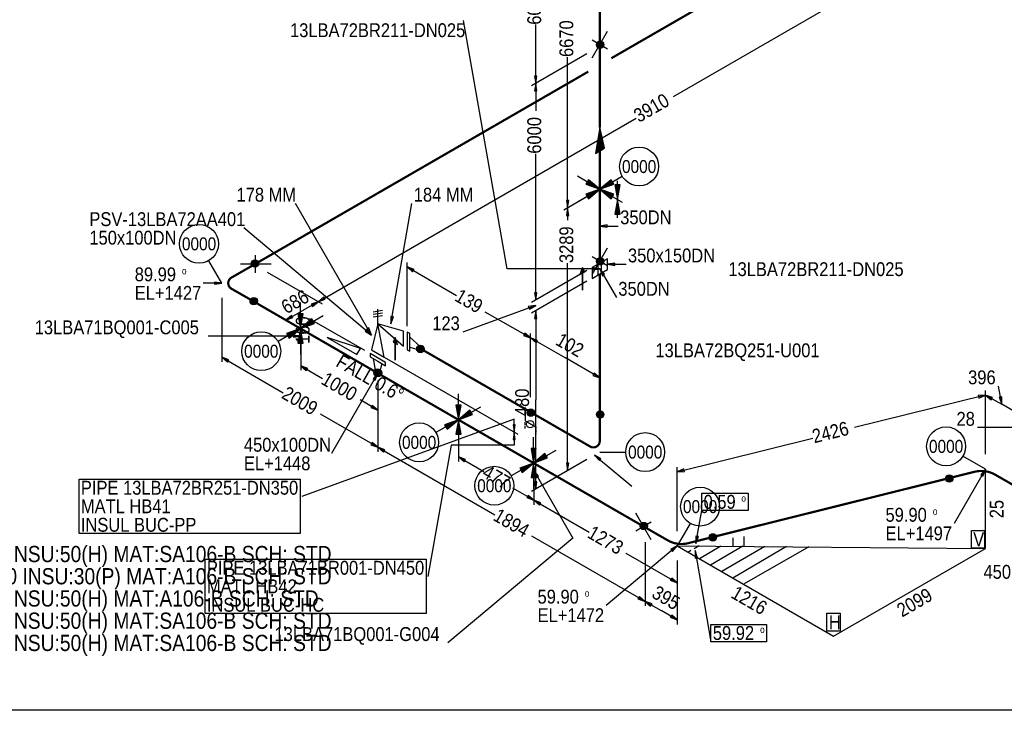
# Model space of a CAD drawing. Extents: x 0 to 841, y 0 to 594.
# Tile 2 of 5: x 178 to 444, y 10 to 196. Entities that reach past the tile are written whole.
import ezdxf
from ezdxf.enums import TextEntityAlignment as Align

# ---------------------------------------------------------------- set-up
doc = ezdxf.new("R2010")
doc.units = 0
doc.linetypes.add('GT100', pattern=[1, 0.666667, -0.333333])
for name, color, linetype in [('AD1', 7, 'Continuous'), ('AD2', 7, 'Continuous'), ('NODE', 7, 'Continuous'), ('SUPP', 7, 'Continuous')]:
    doc.layers.add(name, color=color, linetype=linetype)
doc.styles.add('ARIAL', font='arial.ttf')

msp = doc.modelspace()

# ---------------------------------------------------------------- linework, layer by layer
at = {"color": 2}
for centre, radius in [((334.81, 189.67), 0.85), ((334.81, 189.67), 0.7), ((334.81, 189.67), 0.55), ((334.81, 189.67), 0.4), ((334.81, 189.67), 0.25), ((241.64, 130.59), 0.85), ((241.64, 130.59), 0.7), ((241.64, 130.59), 0.55), ((241.64, 130.59), 0.4), ((241.64, 130.59), 0.25), ((334.81, 131.17), 0.85), ((334.81, 131.17), 0.7), ((334.81, 131.17), 0.55), ((334.81, 131.17), 0.4), ((334.81, 131.17), 0.25), ((241.31, 120.46), 0.85), ((241.31, 120.46), 0.7), ((241.31, 120.46), 0.55), ((241.31, 120.46), 0.4), ((241.31, 120.46), 0.25), ((286.29, 107.54), 0.85), ((286.29, 107.54), 0.7), ((286.29, 107.54), 0.55), ((286.29, 107.54), 0.4), ((286.29, 107.54), 0.25), ((274.71, 101.16), 0.85), ((274.71, 101.16), 0.7), ((274.89, 101.06), 0.85), ((274.71, 101.16), 0.55), ((274.89, 101.06), 0.7), ((274.71, 101.16), 0.4), ((274.89, 101.06), 0.55), ((274.71, 101.16), 0.25), ((274.89, 101.06), 0.4), ((274.89, 101.06), 0.25), ((316.09, 90.34), 0.85), ((316.09, 90.34), 0.85), ((316.09, 90.34), 0.7), ((316.09, 90.34), 0.7), ((316.09, 90.34), 0.55), ((316.09, 90.34), 0.55), ((316.09, 90.34), 0.4), ((316.09, 90.34), 0.4), ((316.09, 90.34), 0.25), ((316.09, 90.34), 0.25), ((334.79, 89.86), 0.85), ((334.79, 89.86), 0.7), ((334.79, 89.86), 0.55), ((334.79, 89.86), 0.4), ((334.79, 89.86), 0.25), ((429, 72.57), 0.85), ((429, 72.57), 0.7), ((429, 72.57), 0.55), ((429, 72.57), 0.4), ((429, 72.57), 0.25), ((346.56, 59.74), 0.85), ((346.56, 59.74), 0.7), ((346.56, 59.74), 0.55), ((346.56, 59.74), 0.4), ((346.56, 59.74), 0.25), ((365.2, 56.67), 0.85), ((365.2, 56.67), 0.7), ((365.2, 56.67), 0.55), ((365.2, 56.67), 0.4), ((365.2, 56.67), 0.25)]:
    msp.add_circle(centre, radius, dxfattribs=at)
at = {"color": 4}
for centre in [(334.7, 150.65), (253.95, 113.05), (296.55, 88.45), (316.85, 76.75)]:
    msp.add_circle(centre, 0.25, dxfattribs=at)
at = {"layer": 'AD1', "color": 1, "flags": 128}
msp.add_lwpolyline([(318.2, 73.2), (316.9, 74.7), (317.6, 72.8)], dxfattribs=at)
at = {"layer": 'AD2', "color": 1}
msp.add_line((317.6, 72.8), (318.2, 73.2), dxfattribs=at)
at = {"layer": 'ARROW', "color": 7}
for p, q in [((317.7, 181.2), (317.1, 181.2)), ((317.1, 177.2), (317.7, 177.2)), ((326.3, 147.6), (325.7, 147.6)), ((325.7, 143.6), (326.3, 143.6)), ((336.7, 140.4), (336.7, 141)), ((338.8, 130.1), (338.8, 130.7)), ((284.2, 128.4), (284.6, 129)), ((332.7, 129.5), (332.7, 128.9)), ((335.4, 127.3), (336, 127.7)), ((230.7, 125.6), (230.7, 125)), ((317.7, 122.7), (317.1, 122.7)), ((256.8, 119.6), (257.2, 119)), ((260.6, 121), (260.2, 121.6)), ((315.4, 119), (315.7, 118.3)), ((251.9, 116), (251.5, 116.6)), ((279, 116.2), (278.3, 116.3)), ((317.1, 115.8), (317.7, 115.8)), ((271.8, 112.8), (271.4, 112.3)), ((272.4, 113.2), (271.8, 112.8)), ((314.5, 111.8), (314.1, 111.2)), ((252, 111.3), (252, 110.7)), ((317.5, 109.2), (317.9, 109.8)), ((234.2, 104), (234.6, 104.6)), ((255.5, 101.7), (255.9, 102.3)), ((333.2, 101), (332.8, 100.4)), ((273.5, 99.5), (274.1, 99.1)), ((436.8, 95), (437, 94.3)), ((440.3, 93.8), (440.7, 94.4)), ((443.2, 94.6), (442.5, 94.5)), ((273.3, 92.3), (272.9, 91.7)), ((311.9, 87.1), (311.3, 87.1)), ((311.3, 83.1), (311.9, 83.1)), ((273.3, 82.3), (272.9, 81.7)), ((276.3, 79.7), (276.7, 80.3)), ((298.1, 77.1), (298.5, 77.7)), ((334.6, 77.4), (335, 77.9)), ((326.3, 76.7), (325.7, 76.7)), ((357.6, 74.5), (357.4, 75.2)), ((437.5, 73.6), (438.1, 73.2)), ((317.7, 71.7), (317.1, 71.7)), ((315.4, 68), (315, 67.4)), ((318.4, 65.4), (318.8, 66)), ((361.3, 56.9), (360.6, 57)), ((353.9, 53.4), (354.3, 52.9)), ((360.4, 51.1), (361.1, 51.2)), ((354.1, 45.7), (353.7, 45.1)), ((345.4, 40.7), (345, 40.1)), ((348.4, 38.1), (348.8, 38.7)), ((354.1, 35.7), (353.7, 35.1))]:
    msp.add_line(p, q, dxfattribs=at)
at = {"layer": 'ELBO', "color": 4, "const_width": 0.6, "flags": 128}
for points in [[(235.3, 123.8, -0.57736), (235.3, 126.8)], [(332.1, 81.2, 0.577127), (334.7, 82.7)], [(441.4, 73.6, 0.191875), (435.9, 74.4)], [(358.5, 55.1, -0.196871), (353, 55.9)]]:
    msp.add_lwpolyline(points, format="xyb", dxfattribs=at)
at = {"layer": 'FLAN', "color": 2, "flags": 128}
for points in [[(282.7, 109.7), (282.7, 107.3), (283.4, 106.9), (283.4, 111.7), (282.7, 112.1), (282.7, 109.7)], [(274.8, 104.2), (276.9, 103), (276.9, 103.9), (272.7, 106.3), (272.7, 105.4), (274.8, 104.2)]]:
    msp.add_lwpolyline(points, dxfattribs=at)
at = {"layer": 'GT_1', "flags": 128}
for points in [[(334.7, 129.2), (309.7, 129.2), (297.9, 196.2)], [(317.1, 181.2), (317.4, 179.2), (317.7, 181.2)], [(317.7, 177.2), (317.4, 179.2), (317.1, 177.2)], [(325.7, 147.6), (326, 145.6), (326.3, 147.6)], [(326.3, 143.6), (326, 145.6), (325.7, 143.6)], [(336.7, 141), (334.7, 140.7), (336.7, 140.4)], [(338.8, 130.7), (336.8, 130.4), (338.8, 130.1)], [(284.6, 129), (282.7, 129.7), (284.2, 128.4)], [(332.7, 128.9), (334.7, 129.2), (332.7, 129.5)], [(336, 127.7), (334.7, 129.2), (335.4, 127.3)], [(230.7, 125), (232.7, 125.3), (230.7, 125.6)], [(317.1, 122.7), (317.4, 120.7), (317.7, 122.7)], [(315.7, 118.3), (317.4, 119.3), (315.4, 119)], [(278.3, 116.3), (278.3, 114.3), (279, 116.2)], [(271.4, 112.3), (273.1, 111.3), (271.8, 112.8)], [(271.8, 112.8), (273.1, 111.3), (272.4, 113.2)], [(252, 110.7), (254, 111), (252, 111.3)], [(234.6, 104.6), (232.7, 105.3), (234.2, 104)], [(255.9, 102.3), (254, 103), (255.5, 101.7)], [(274.1, 99.1), (274.8, 101), (273.5, 99.5)], [(272.9, 91.7), (274.8, 91), (273.3, 92.3)], [(311.3, 87.1), (311.6, 85.1), (311.9, 87.1)], [(272.9, 81.7), (274.8, 81), (273.3, 82.3)], [(276.7, 80.3), (274.8, 81), (276.3, 79.7)], [(298.5, 77.7), (296.6, 78.4), (298.1, 77.1)], [(335, 77.9), (333.3, 78.9), (334.6, 77.4)], [(316.9, 74.7), (327.4, 56.5), (293.7, 28.2)], [(325.7, 76.7), (326, 74.7), (326.3, 76.7)], [(357.4, 75.2), (355.6, 74.4), (357.6, 74.5)], [(438.1, 73.2), (438.8, 75.1), (437.5, 73.6)], [(315, 67.4), (316.9, 66.7), (315.4, 68)], [(318.8, 66), (316.9, 66.7), (318.4, 65.4)], [(360.6, 57), (360.6, 55), (361.3, 56.9)], [(354.3, 52.9), (355.6, 54.4), (353.9, 53.4)], [(361.1, 51.2), (360.4, 53.1), (360.4, 51.1)], [(353.7, 45.1), (355.6, 44.4), (354.1, 45.7)]]:
    msp.add_lwpolyline(points, dxfattribs=at)
at = {"layer": 'GT_1', "color": 2, "flags": 128}
for points in [[(257.2, 119), (258.7, 120.3), (256.8, 119.6)], [(260.2, 121.6), (258.7, 120.3), (260.6, 121)], [(317.7, 115.8), (317.4, 117.8), (317.1, 115.8)], [(251.5, 116.6), (250, 115.3), (251.9, 116)], [(314.1, 111.2), (316, 110.5), (314.5, 111.8)], [(317.9, 109.8), (316, 110.5), (317.5, 109.2)], [(332.8, 100.4), (334.7, 99.7), (333.2, 101)], [(437, 94.3), (438.8, 95.1), (436.8, 95)], [(440.7, 94.4), (438.8, 95.1), (440.3, 93.8)], [(442.5, 94.5), (443.2, 92.6), (443.2, 94.6)], [(311.9, 83.1), (311.6, 85.1), (311.3, 83.1)], [(311.6, 81.6), (294.6, 81.6), (288.3, 46.1)], [(317.1, 71.7), (317.4, 69.7), (317.7, 71.7)], [(345, 40.1), (346.9, 39.4), (345.4, 40.7)], [(348.8, 38.7), (346.9, 39.4), (348.4, 38.1)], [(353.7, 35.1), (355.6, 34.4), (354.1, 35.7)]]:
    msp.add_lwpolyline(points, dxfattribs=at)
at = {"layer": 'NODE', "color": 7}
for p, q in [((334.7, 150.65), (340.76, 154.15)), ((232.69, 125.3), (229.19, 131.36)), ((253.95, 113.05), (247.89, 109.55)), ((296.55, 88.45), (290.49, 84.95)), ((334.7, 79.7), (341.7, 79.7)), ((438.76, 75.11), (432.7, 78.61)), ((316.85, 76.75), (310.79, 73.25)), ((355.64, 54.39), (359.14, 60.45))]:
    msp.add_line(p, q, dxfattribs=at)
at = {"layer": 'NODE', "color": 6}
for centre in [(345.31, 156.78), (226.56, 135.91), (243.34, 106.93), (285.94, 82.32), (428.15, 81.24), (346.95, 79.7), (306.24, 70.62), (361.77, 64.99)]:
    msp.add_circle(centre, 5.25, dxfattribs=at)
at = {"layer": 'OLET', "color": 4, "flags": 128}
msp.add_lwpolyline([(316, 90.5), (314.6, 91.3), (314.6, 88.1), (317.4, 86.5), (317.4, 89.7), (316, 90.5)], dxfattribs=at)
at = {"layer": 'PL10', "color": 7, "flags": 128}
msp.add_lwpolyline([(334.7, 127.8), (335.2, 128.1), (335.2, 131), (334.2, 130.4), (334.2, 127.5), (336.8, 129), (336.8, 131.9), (332.6, 129.5), (332.6, 126.6), (334.7, 127.8)], dxfattribs=at)
at = {"layer": 'PL2', "color": 7, "flags": 128}
for points in [[(439.2, 224.5), (354.5, 175.6)], [(317.4, 179.2), (317.4, 195.1)], [(332.6, 186.1), (336.8, 193.3)], [(336.8, 188.5), (332.6, 190.9)], [(331.2, 187.2), (316.3, 178.6)], [(331.2, 187.2), (316.3, 178.6)], [(326, 145.6), (326, 186.3)], [(317.4, 179.2), (317.4, 171.8)], [(258.7, 120.3), (344.5, 169.8)], [(317.4, 120.7), (317.4, 160.2)], [(273.1, 111.3), (252.6, 146.8)], [(278.3, 114.3), (284, 146.8)], [(326, 145.6), (326, 142.3)], [(273.1, 111.3), (238.6, 140.2)], [(334.7, 140.7), (339.7, 140.7)], [(241.8, 128.1), (241.8, 132.9)], [(332.6, 127.6), (336.8, 134.8)], [(237.7, 130.5), (246, 130.5)], [(282.7, 113.7), (282.7, 130.9)], [(326, 74.7), (326, 130.7)], [(336.8, 130), (332.6, 132.4)], [(336.8, 130.4), (341.8, 130.4)], [(244.9, 128.3), (259.8, 119.7)], [(244.9, 128.3), (259.8, 119.7)], [(282.7, 129.7), (296, 122)], [(331.2, 128.7), (316.3, 120.1)], [(331.2, 128.7), (316.3, 120.1)], [(334.7, 129.2), (339.2, 121.4)], [(232.7, 125.3), (227.7, 125.3)], [(331.2, 125.8), (316.3, 117.2)], [(331.2, 125.8), (316.3, 117.2)], [(236.2, 123.3), (251.1, 114.7)], [(232.7, 121.3), (232.7, 104.1)], [(273.5, 117.6), (276.1, 118)], [(273.5, 116.9), (276.1, 117.3)], [(274.8, 114.3), (274.8, 118.3)], [(317.4, 119.3), (297.7, 112.1)], [(316, 110.5), (303.8, 117.5)], [(317.4, 117.8), (317.4, 93.8)], [(271.3, 107.1), (256.4, 115.7)], [(273.5, 116.2), (276.1, 116.6)], [(271.3, 103), (256.4, 111.6)], [(316, 94.5), (316, 111.7)], [(316, 94.5), (316, 111.7)], [(254, 111), (229, 111)], [(254, 109), (254, 101.8)], [(232.7, 105.3), (249.3, 95.7)], [(276.5, 105.3), (312.6, 84.5)], [(276.5, 105.3), (312.6, 84.5)], [(254, 103), (259.9, 99.6)], [(274.8, 101), (262.3, 79.3)], [(274.8, 99), (274.8, 89.8)], [(274.8, 99), (274.8, 79.8)], [(334.7, 83.7), (334.7, 100.9)], [(274.8, 97), (274.8, 79.8)], [(438.8, 79.1), (438.8, 96.3)], [(438.8, 79.1), (438.8, 96.3)], [(274.8, 91), (270, 93.8)], [(317.4, 69.7), (317.4, 93.8)], [(438.8, 95.1), (403.4, 86.3)], [(311.6, 88.6), (254.3, 67.7)], [(274.8, 81), (259.3, 89.9)], [(449.6, 86.3), (436.6, 86.3)], [(296.6, 84.4), (296.6, 77.2)], [(355.6, 74.4), (392.2, 83.5)], [(274.8, 81), (306.4, 62.8)], [(296.6, 78.4), (303.4, 74.5)], [(331.2, 77.7), (316.3, 69.1)], [(331.2, 77.7), (325, 74.1)], [(333.3, 78.9), (343.3, 70.5)], [(355.6, 58.4), (355.6, 75.6)], [(438.8, 75.1), (430.3, 60.4)], [(438.8, 53.7), (438.8, 75.1)], [(316.9, 66.7), (311.2, 70)], [(316.9, 66.7), (331.8, 58.1)], [(360.6, 55), (362.2, 63.9)], [(348.6, 56), (344.4, 63.2)], [(348.6, 60.8), (344.4, 58.4)], [(346.9, 39.4), (316.4, 57)], [(370.6, 56.6), (370.6, 54.3)], [(373.6, 56.9), (373.6, 54.2)], [(355.6, 54.4), (336.4, 38.3)], [(346.9, 55.4), (346.9, 38.2)], [(346.9, 55.4), (346.9, 38.2)], [(355.6, 54.4), (397.8, 30)], [(355.6, 54.4), (438.8, 53.7)], [(361.5, 54.4), (360.2, 53.6)], [(361.6, 54.4), (361.6, 54.3)], [(367.4, 54.3), (361.6, 50.9)], [(373.3, 54.3), (364.6, 49.2)], [(379.2, 54.2), (367.6, 47.5)], [(385.1, 54.2), (370.6, 45.7)], [(391.1, 54.1), (373.7, 44.1)], [(397.8, 30), (438.8, 53.7)], [(355.6, 44.4), (341.8, 52.3)], [(359.3, 53.1), (358.6, 52.7)], [(360.4, 53.1), (364.7, 28.5)], [(355.6, 50.4), (355.6, 33.2)], [(355.6, 50.4), (355.6, 43.2)]]:
    msp.add_lwpolyline(points, dxfattribs=at)
at = {"layer": 'PL2', "color": 3, "flags": 128}
for points in [[(331.2, 148.6), (325, 145)], [(331.2, 148.6), (325, 145)], [(258.7, 120.3), (254.4, 117.8)], [(250, 115.3), (254.4, 117.8)], [(316, 110.5), (325.4, 105.1)], [(334.7, 99.7), (325.4, 105.1)], [(443.2, 92.6), (442.3, 97.5)], [(438.8, 95.1), (443.2, 92.6)], [(447.5, 90.1), (443.2, 92.6)], [(311.6, 85.1), (311.6, 88.6)], [(311.6, 85.1), (311.6, 81.6)], [(316.9, 72.7), (316.9, 65.5)], [(316.9, 72.7), (316.9, 65.5)], [(346.9, 39.4), (351.3, 36.9)], [(355.6, 34.4), (351.3, 36.9)]]:
    msp.add_lwpolyline(points, dxfattribs=at)
at = {"layer": 'PL27', "flags": 128}
msp.add_lwpolyline([(334.7, 161), (336, 161.8), (334.7, 167.4), (333.5, 160.3), (335.9, 161.7), (334.7, 166.8), (333.6, 160.4), (335.7, 161.6), (334.7, 166.1), (333.8, 160.5), (335.5, 161.5), (334.7, 165.5), (334, 160.6), (335.4, 161.4), (334.7, 164.9), (334.1, 160.7), (335.2, 161.3), (334.7, 164.3), (334.3, 160.8), (335, 161.2), (334.7, 163.7), (334.5, 160.9), (334.9, 161.1), (334.7, 163.1), (334.6, 161), (334.7, 161), (334.7, 167.4)], dxfattribs=at)
at = {"layer": 'PL4', "color": 7, "flags": 128}
for points in [[(274.8, 114.3), (281.7, 108.3), (281.7, 112.3), (274.8, 114.3)], [(283.4, 108), (286.2, 107.2), (286.2, 108.2), (283.4, 110.7)], [(275.9, 103.6), (275.2, 100.8), (274.3, 101.3), (273.6, 105)]]:
    msp.add_lwpolyline(points, dxfattribs=at)
at = {"layer": 'PL4', "color": 7, "linetype": 'GT100', "flags": 128}
msp.add_lwpolyline([(314.6, 86.1), (314.6, 88.1), (317.4, 86.5), (317.4, 84.5)], dxfattribs=at)
at = {"layer": 'PL5', "color": 7, "flags": 128}
for points in [[(274.8, 106.3), (276.5, 105.3), (274.8, 114.3), (273.1, 107.3), (274.8, 106.3)], [(362.2, 68.6), (374.7, 68.6), (374.7, 63.9), (362.2, 63.9), (362.2, 68.6)], [(435, 58.5), (438.5, 58.5), (438.5, 53.8), (435, 53.8), (435, 58.5)], [(396, 36.2), (399.6, 36.2), (399.6, 31.4), (396, 31.4), (396, 36.2)], [(364.7, 33.2), (379.7, 33.2), (379.7, 28.5), (364.7, 28.5), (364.7, 33.2)]]:
    msp.add_lwpolyline(points, dxfattribs=at)
at = {"layer": 'spoolno', "color": 7, "flags": 128}
for points in [[(10, 584), (831, 584), (831, 10), (10, 10), (10, 584)], [(194.2, 72.4), (253.8, 72.4), (253.8, 57.7), (194.2, 57.7), (194.2, 72.4)], [(228.2, 50.8), (287.8, 50.8), (287.8, 36.1), (228.2, 36.1), (228.2, 50.8)]]:
    msp.add_lwpolyline(points, dxfattribs=at)
at = {"layer": 'SUPP', "color": 4}
for p, q in [((334.48, 150.78), (328.64, 154.15)), ((334.92, 150.78), (340.76, 154.15)), ((331.64, 153.23), (330.94, 152.01)), ((330.94, 152.01), (334.7, 150.65)), ((331.8, 152.97), (331.24, 152)), ((331.24, 152), (334.25, 150.91)), ((331.95, 152.72), (331.53, 151.99)), ((331.53, 151.99), (333.79, 151.18)), ((334.7, 150.65), (331.64, 153.23)), ((334.25, 150.91), (331.8, 152.97)), ((332.11, 152.47), (331.83, 151.98)), ((331.83, 151.98), (333.34, 151.44)), ((333.79, 151.18), (331.95, 152.72)), ((333.34, 151.44), (332.11, 152.47)), ((332.27, 152.22), (332.13, 151.97)), ((332.13, 151.97), (332.88, 151.7)), ((332.88, 151.7), (332.27, 152.22)), ((337.76, 153.23), (334.7, 150.65)), ((334.7, 150.65), (338.46, 152.01)), ((337.6, 152.97), (335.15, 150.91)), ((335.15, 150.91), (338.16, 152)), ((337.45, 152.72), (335.61, 151.18)), ((335.61, 151.18), (337.87, 151.99)), ((337.29, 152.47), (336.06, 151.44)), ((336.06, 151.44), (337.57, 151.98)), ((337.13, 152.22), (336.52, 151.7)), ((336.52, 151.7), (337.27, 151.97)), ((337.27, 151.97), (337.13, 152.22)), ((337.57, 151.98), (337.29, 152.47)), ((337.87, 151.99), (337.45, 152.72)), ((338.16, 152), (337.6, 152.97)), ((338.46, 152.01), (337.76, 153.23)), ((340.16, 151.84), (338.76, 151.84)), ((338.76, 151.84), (339.46, 147.9)), ((340.02, 151.58), (338.9, 151.58)), ((338.9, 151.58), (339.46, 148.43)), ((339.46, 142.9), (339.46, 152.9)), ((339.46, 147.9), (340.16, 151.84)), ((339.46, 148.43), (340.02, 151.58)), ((334.48, 150.53), (328.64, 147.15)), ((334.7, 150.65), (330.94, 149.29)), ((330.94, 149.29), (331.64, 148.07)), ((334.25, 150.39), (331.24, 149.3)), ((331.24, 149.3), (331.8, 148.33)), ((333.79, 150.12), (331.53, 149.31)), ((331.53, 149.31), (331.95, 148.58)), ((331.64, 148.07), (334.7, 150.65)), ((331.8, 148.33), (334.25, 150.39)), ((333.34, 149.86), (331.83, 149.32)), ((331.83, 149.32), (332.11, 148.83)), ((331.95, 148.58), (333.79, 150.12)), ((332.11, 148.83), (333.34, 149.86)), ((332.88, 149.6), (332.13, 149.33)), ((332.13, 149.33), (332.27, 149.08)), ((332.27, 149.08), (332.88, 149.6)), ((334.7, 150.65), (337.76, 148.07)), ((338.46, 149.29), (334.7, 150.65)), ((334.92, 150.53), (340.76, 147.15)), ((335.15, 150.39), (337.6, 148.33)), ((338.16, 149.3), (335.15, 150.39)), ((335.61, 150.12), (337.45, 148.58)), ((337.87, 149.31), (335.61, 150.12)), ((336.06, 149.86), (337.29, 148.83)), ((337.57, 149.32), (336.06, 149.86)), ((336.52, 149.6), (337.13, 149.08)), ((337.27, 149.33), (336.52, 149.6)), ((337.13, 149.08), (337.27, 149.33)), ((337.29, 148.83), (337.57, 149.32)), ((337.45, 148.58), (337.87, 149.31)), ((337.6, 148.33), (338.16, 149.3)), ((337.76, 148.07), (338.46, 149.29)), ((339.88, 151.31), (339.04, 151.31)), ((339.04, 151.31), (339.46, 148.95)), ((339.74, 151.05), (339.18, 151.05)), ((339.18, 151.05), (339.46, 149.48)), ((339.6, 150.79), (339.32, 150.79)), ((339.32, 150.79), (339.46, 150)), ((339.46, 148.95), (339.88, 151.31)), ((339.46, 149.48), (339.74, 151.05)), ((339.46, 150), (339.6, 150.79)), ((339.46, 147.9), (338.76, 143.96)), ((339.46, 147.37), (338.9, 144.22)), ((339.46, 146.85), (339.04, 144.49)), ((339.46, 146.32), (339.18, 144.75)), ((340.16, 143.96), (339.46, 147.9)), ((340.02, 144.22), (339.46, 147.37)), ((339.88, 144.49), (339.46, 146.85)), ((339.74, 144.75), (339.46, 146.32)), ((338.76, 143.96), (340.16, 143.96)), ((338.9, 144.22), (340.02, 144.22)), ((339.04, 144.49), (339.88, 144.49)), ((339.18, 144.75), (339.74, 144.75)), ((339.46, 145.8), (339.32, 145.01)), ((339.32, 145.01), (339.6, 145.01)), ((339.6, 145.01), (339.46, 145.8)), ((253.95, 113.3), (253.95, 120.05)), ((254.65, 116.99), (253.25, 116.99)), ((253.25, 116.99), (253.95, 113.05)), ((253.95, 113.05), (254.65, 116.99)), ((254.51, 116.73), (253.39, 116.73)), ((253.39, 116.73), (253.95, 113.58)), ((254.37, 116.46), (253.53, 116.46)), ((253.53, 116.46), (253.95, 114.1)), ((254.23, 116.2), (253.67, 116.2)), ((253.67, 116.2), (253.95, 114.63)), ((254.09, 115.94), (253.81, 115.94)), ((253.81, 115.94), (253.95, 115.15)), ((253.95, 113.58), (254.51, 116.73)), ((253.95, 114.1), (254.37, 116.46)), ((253.95, 114.63), (254.23, 116.2)), ((253.95, 115.15), (254.09, 115.94)), ((257.01, 115.63), (253.95, 113.05)), ((253.95, 113.05), (257.71, 114.41)), ((254.17, 113.18), (260.01, 116.55)), ((256.85, 115.37), (254.4, 113.31)), ((254.4, 113.31), (257.41, 114.4)), ((256.7, 115.12), (254.86, 113.58)), ((254.86, 113.58), (257.12, 114.39)), ((256.54, 114.87), (255.31, 113.84)), ((255.31, 113.84), (256.82, 114.38)), ((256.38, 114.62), (255.77, 114.1)), ((255.77, 114.1), (256.52, 114.37)), ((256.52, 114.37), (256.38, 114.62)), ((256.82, 114.38), (256.54, 114.87)), ((257.12, 114.39), (256.7, 115.12)), ((257.41, 114.4), (256.85, 115.37)), ((257.71, 114.41), (257.01, 115.63)), ((253.73, 112.93), (247.89, 109.55)), ((253.95, 113.05), (250.19, 111.69)), ((250.19, 111.69), (250.89, 110.47)), ((253.5, 112.79), (250.49, 111.7)), ((250.49, 111.7), (251.05, 110.73)), ((253.04, 112.52), (250.78, 111.71)), ((250.78, 111.71), (251.2, 110.98)), ((250.89, 110.47), (253.95, 113.05)), ((251.05, 110.73), (253.5, 112.79)), ((252.59, 112.26), (251.08, 111.72)), ((251.08, 111.72), (251.36, 111.23)), ((251.2, 110.98), (253.04, 112.52)), ((251.36, 111.23), (252.59, 112.26)), ((252.13, 112), (251.38, 111.73)), ((251.38, 111.73), (251.52, 111.48)), ((251.52, 111.48), (252.13, 112)), ((253.95, 113.05), (253.25, 109.11)), ((253.95, 112.52), (253.39, 109.37)), ((253.95, 112), (253.53, 109.64)), ((254.65, 109.11), (253.95, 113.05)), ((253.95, 112.8), (253.95, 106.05)), ((254.51, 109.37), (253.95, 112.52)), ((254.37, 109.64), (253.95, 112)), ((253.25, 109.11), (254.65, 109.11)), ((253.39, 109.37), (254.51, 109.37)), ((253.53, 109.64), (254.37, 109.64)), ((253.95, 111.47), (253.67, 109.9)), ((253.67, 109.9), (254.23, 109.9)), ((253.95, 110.95), (253.81, 110.16)), ((253.81, 110.16), (254.09, 110.16)), ((254.23, 109.9), (253.95, 111.47)), ((254.09, 110.16), (253.95, 110.95)), ((296.55, 88.7), (296.55, 95.45)), ((297.25, 92.39), (295.85, 92.39)), ((295.85, 92.39), (296.55, 88.45)), ((297.11, 92.13), (295.99, 92.13)), ((295.99, 92.13), (296.55, 88.98)), ((296.97, 91.86), (296.13, 91.86)), ((296.13, 91.86), (296.55, 89.5)), ((296.83, 91.6), (296.27, 91.6)), ((296.27, 91.6), (296.55, 90.03)), ((296.69, 91.34), (296.41, 91.34)), ((296.41, 91.34), (296.55, 90.55)), ((296.55, 88.45), (297.25, 92.39)), ((296.55, 88.98), (297.11, 92.13)), ((296.55, 89.5), (296.97, 91.86)), ((296.55, 90.03), (296.83, 91.6)), ((296.55, 90.55), (296.69, 91.34)), ((299.61, 91.03), (296.55, 88.45)), ((296.77, 88.57), (302.61, 91.95)), ((299.45, 90.77), (297, 88.71)), ((299.3, 90.52), (297.46, 88.98)), ((299.72, 89.79), (299.3, 90.52)), ((300.01, 89.8), (299.45, 90.77)), ((300.31, 89.81), (299.61, 91.03)), ((296.33, 88.32), (290.49, 84.95)), ((296.55, 88.45), (292.79, 87.09)), ((296.1, 88.19), (293.09, 87.1)), ((295.64, 87.92), (293.38, 87.11)), ((293.49, 85.87), (296.55, 88.45)), ((293.65, 86.13), (296.1, 88.19)), ((293.8, 86.38), (295.64, 87.92)), ((296.55, 88.45), (295.85, 84.51)), ((296.55, 87.92), (295.99, 84.77)), ((296.55, 88.45), (300.31, 89.81)), ((297.25, 84.51), (296.55, 88.45)), ((296.55, 88.2), (296.55, 81.45)), ((297.11, 84.77), (296.55, 87.92)), ((297, 88.71), (300.01, 89.8)), ((297.46, 88.98), (299.72, 89.79)), ((299.14, 90.27), (297.91, 89.24)), ((297.91, 89.24), (299.42, 89.78)), ((298.98, 90.02), (298.37, 89.5)), ((298.37, 89.5), (299.12, 89.77)), ((299.12, 89.77), (298.98, 90.02)), ((299.42, 89.78), (299.14, 90.27)), ((292.79, 87.09), (293.49, 85.87)), ((293.09, 87.1), (293.65, 86.13)), ((293.38, 87.11), (293.8, 86.38)), ((295.19, 87.66), (293.68, 87.12)), ((293.68, 87.12), (293.96, 86.63)), ((293.96, 86.63), (295.19, 87.66)), ((294.73, 87.4), (293.98, 87.13)), ((293.98, 87.13), (294.12, 86.88)), ((294.12, 86.88), (294.73, 87.4)), ((296.55, 87.4), (296.13, 85.04)), ((296.13, 85.04), (296.97, 85.04)), ((296.55, 86.87), (296.27, 85.3)), ((296.27, 85.3), (296.83, 85.3)), ((296.55, 86.35), (296.41, 85.56)), ((296.41, 85.56), (296.69, 85.56)), ((296.97, 85.04), (296.55, 87.4)), ((296.83, 85.3), (296.55, 86.87)), ((296.69, 85.56), (296.55, 86.35)), ((295.85, 84.51), (297.25, 84.51)), ((295.99, 84.77), (297.11, 84.77)), ((316.85, 77), (316.85, 83.75)), ((317.55, 80.69), (316.15, 80.69)), ((316.15, 80.69), (316.85, 76.75)), ((317.41, 80.43), (316.29, 80.43)), ((316.29, 80.43), (316.85, 77.28)), ((317.27, 80.16), (316.43, 80.16)), ((316.43, 80.16), (316.85, 77.8)), ((317.13, 79.9), (316.57, 79.9)), ((316.57, 79.9), (316.85, 78.33)), ((316.85, 76.75), (317.55, 80.69)), ((316.85, 77.28), (317.41, 80.43)), ((316.85, 77.8), (317.27, 80.16)), ((316.85, 78.33), (317.13, 79.9)), ((317.07, 76.88), (322.91, 80.25)), ((316.99, 79.64), (316.71, 79.64)), ((316.71, 79.64), (316.85, 78.85)), ((316.85, 78.85), (316.99, 79.64)), ((319.91, 79.33), (316.85, 76.75)), ((316.85, 76.75), (320.61, 78.11)), ((319.75, 79.07), (317.3, 77.01)), ((317.3, 77.01), (320.31, 78.1)), ((319.6, 78.82), (317.76, 77.28)), ((317.76, 77.28), (320.02, 78.09)), ((319.44, 78.57), (318.21, 77.54)), ((318.21, 77.54), (319.72, 78.08)), ((319.28, 78.32), (318.67, 77.8)), ((318.67, 77.8), (319.42, 78.07)), ((319.42, 78.07), (319.28, 78.32)), ((319.72, 78.08), (319.44, 78.57)), ((320.02, 78.09), (319.6, 78.82)), ((320.31, 78.1), (319.75, 79.07)), ((320.61, 78.11), (319.91, 79.33)), ((316.63, 76.62), (310.79, 73.25)), ((316.85, 76.75), (313.09, 75.39)), ((313.09, 75.39), (313.79, 74.17)), ((316.4, 76.49), (313.39, 75.4)), ((313.39, 75.4), (313.95, 74.43)), ((315.94, 76.22), (313.68, 75.41)), ((313.68, 75.41), (314.1, 74.68)), ((313.79, 74.17), (316.85, 76.75)), ((313.95, 74.43), (316.4, 76.49)), ((315.49, 75.96), (313.98, 75.42)), ((313.98, 75.42), (314.26, 74.93)), ((314.1, 74.68), (315.94, 76.22)), ((314.26, 74.93), (315.49, 75.96)), ((315.03, 75.7), (314.28, 75.43)), ((314.28, 75.43), (314.42, 75.18)), ((314.42, 75.18), (315.03, 75.7)), ((316.85, 76.75), (316.15, 72.81)), ((316.85, 76.22), (316.29, 73.07)), ((316.85, 75.7), (316.43, 73.34)), ((316.85, 75.17), (316.57, 73.6)), ((316.85, 74.65), (316.71, 73.86)), ((317.55, 72.81), (316.85, 76.75)), ((316.85, 76.5), (316.85, 69.75)), ((317.41, 73.07), (316.85, 76.22)), ((317.27, 73.34), (316.85, 75.7)), ((317.13, 73.6), (316.85, 75.17)), ((316.99, 73.86), (316.85, 74.65)), ((316.15, 72.81), (317.55, 72.81)), ((316.29, 73.07), (317.41, 73.07)), ((316.43, 73.34), (317.27, 73.34)), ((316.57, 73.6), (317.13, 73.6)), ((316.71, 73.86), (316.99, 73.86))]:
    msp.add_line(p, q, dxfattribs=at)
at = {"layer": 'SW', "color": 2}
for centre in [(334.81, 189.67), (241.64, 130.59), (334.81, 131.17), (241.31, 120.46), (286.29, 107.54), (274.71, 101.16), (274.89, 101.06), (316.09, 90.34), (316.09, 90.34), (334.79, 89.86), (315.91, 87.24), (429, 72.57), (346.56, 59.74), (365.2, 56.67)]:
    msp.add_circle(centre, 1, dxfattribs=at)
at = {"layer": 'TPIPE1', "color": 3, "const_width": 0.6, "flags": 128}
msp.add_lwpolyline([(447.5, 70.1), (441.4, 73.6)], dxfattribs=at)
at = {"layer": 'TPIPE12', "color": 3, "const_width": 0.6, "flags": 128}
for points in [[(241.4, 130.3), (331.6, 182.4)], [(235.3, 126.8), (241.4, 130.3)]]:
    msp.add_lwpolyline(points, dxfattribs=at)
at = {"layer": 'TPIPE13', "color": 3, "const_width": 0.6, "flags": 128}
msp.add_lwpolyline([(337.8, 186), (421.9, 234.5)], dxfattribs=at)
at = {"layer": 'TPIPE2', "color": 3, "const_width": 0.6, "flags": 128}
for points in [[(435.9, 74.4), (429.1, 72.7)], [(429.1, 72.7), (365.3, 56.8)], [(365.3, 56.8), (358.5, 55.1)]]:
    msp.add_lwpolyline(points, dxfattribs=at)
at = {"layer": 'TPIPE3', "color": 3, "const_width": 0.6, "flags": 128}
for points in [[(241.4, 120.3), (235.3, 123.8)], [(254, 113), (241.4, 120.3)], [(274.8, 101), (254, 113)], [(296.6, 88.4), (274.8, 101)], [(316.9, 76.7), (296.6, 88.4)], [(346.9, 59.4), (316.9, 76.7)], [(353, 55.9), (346.9, 59.4)]]:
    msp.add_lwpolyline(points, dxfattribs=at)
at = {"layer": 'TPIPE3', "color": 4, "flags": 128}
msp.add_lwpolyline([(261.1, 110.6), (269.1, 106), (270.1, 107.7), (261.1, 110.6)], dxfattribs=at)
at = {"layer": 'TPIPE4', "color": 3, "const_width": 0.6, "flags": 128}
for points in [[(286.2, 107.7), (316, 90.5)], [(316, 90.5), (332.1, 81.2)]]:
    msp.add_lwpolyline(points, dxfattribs=at)
at = {"layer": 'TPIPE5', "color": 3, "const_width": 0.6, "flags": 128}
for points in [[(334.7, 89.7), (334.7, 127.8)], [(334.7, 82.7), (334.7, 89.7)]]:
    msp.add_lwpolyline(points, dxfattribs=at)
at = {"layer": 'TPIPE6', "color": 3, "const_width": 0.6, "flags": 128}
for points in [[(334.7, 150.6), (334.7, 161)], [(334.7, 130.7), (334.7, 150.6)]]:
    msp.add_lwpolyline(points, dxfattribs=at)
at = {"layer": 'TPIPE7', "color": 3, "const_width": 0.6, "flags": 128}
for points in [[(334.7, 189.2), (334.7, 211.5)], [(334.7, 167.4), (334.7, 189.2)]]:
    msp.add_lwpolyline(points, dxfattribs=at)
at = {"layer": 'VALV', "color": 7, "flags": 128}
for points in [[(330, 123.4), (330, 129.5), (330.6, 128.3), (329.4, 127.6), (330, 129.5), (330, 123.4)], [(279.5, 104.5), (279.5, 110.6), (278.9, 109.4), (280.1, 108.7), (279.5, 110.6), (279.5, 104.5)]]:
    msp.add_lwpolyline(points, dxfattribs=at)

# ---------------------------------------------------------------- texts
at = {"layer": 'ELEV', "color": 2, "style": 'ARIAL', "width": 0.85}
for s, p in [('EL+1427', (209.2, 120.8)), ('EL+1448', (238.66, 74.8)), ('EL+1497', (411.8, 55.9)), ('EL+1472', (317.9, 33.8))]:
    msp.add_text(s, height=3.75, dxfattribs=at).set_placement(p)
at = {"layer": 'FLAN', "color": 2, "style": 'ARIAL', "width": 0.85}
msp.add_text('13LBA71BQ001-G004', height=3.75, dxfattribs=at).set_placement((246.91, 28.7))
at = {"layer": 'GT_1', "color": 2, "style": 'ARIAL', "width": 0.85}
for s, rotation, p in [('6000', 90, (318.88, 195.06)), ('6670', 90, (327.54, 186.34)), ('3910', 30, (345.27, 168.53)), ('6000', 90, (318.88, 160.24)), ('3289', 90, (327.54, 130.72)), ('686', 29.6045, (250.14, 116.85)), ('139', -30, (295.26, 120.73)), ('160', 90, (256.4, 108.91)), ('102', 330.124, (322.5, 108.84)), ('1000', -30, (259.2, 98.27)), ('2009', -30, (248.55, 94.42)), ('480', 90, (315.6, 89.42)), ('2426', 14, (392.57, 82.05)), ('477', -30, (302.66, 73.18)), ('25', 90, (443.66, 61.83)), ('1894', -30, (305.65, 61.47)), ('1273', -30, (331.05, 56.82)), ('395', 329.8265, (348.42, 40.65)), ('1216', -30, (369.82, 40.56)), ('2099', 30, (416.27, 35.02))]:
    msp.add_text(s, height=3.75, rotation=rotation, dxfattribs=at).set_placement(p)
for s, height, p in [('13LBA72BR211-DN025', 3.75, (251.11, 191.7)), ('178 MM', 3.75, (236.67, 147.3)), ('184 MM', 3.75, (284.5, 147.3)), ('PSV-13LBA72AA401', 3.75, (196.96, 140.7)), ('350DN', 3.75, (340.2, 141.2)), ('150x100DN', 3.75, (196.96, 135.7)), ('350x150DN', 3.75, (342.3, 130.9)), ('13LBA72BR211-DN025', 3.75, (369.4, 127.2)), ('89.99', 3.75, (209.2, 125.8)), ('o', 1.88, (221.95, 127.67)), ('350DN', 3.75, (339.7, 121.9)), ('13LBA71BQ001-C005', 3.75, (182.21, 111.5)), ('123', 3.75, (289.49, 112.6)), ('13LBA72BQ251-U001', 3.75, (349.7, 105.3)), ('396', 3.75, (434.09, 98)), ('28', 3.75, (430.96, 86.8)), ('450x100DN', 3.75, (238.66, 79.8)), ('PIPE 13LBA72BR251-DN350', 3.75, (194.66, 68.2)), ('MATL HB41', 3.75, (194.66, 63.2)), ('0.59', 3.75, (362.7, 64.4)), ('o', 1.88, (372.9, 66.28)), ('59.90', 3.75, (411.8, 60.9)), ('o', 1.88, (424.55, 62.77)), ('INSUL BUC-PP', 3.75, (194.66, 58.2)), ('V', 3.75, (435.46, 54.27)), ('Line:13LBA72BR215-DN300 DP:7.0  DT:311.0 OP:3.7 OT:311.0 INSU:50(H) MAT:SA106-B SCH: STD', 4.375, (25, 50)), ('Line:13LBA72BR251-DN350 DP:1.1  DT:290.0 OP:ATM OT:290.0 INSU:30(P) MAT:A106-B SCH: STD', 4.375, (25, 44)), ('PIPE 13LBA71BR001-DN450', 3.75, (228.66, 46.6)), ('450DN', 3.75, (438.24, 45.5)), ('MATL HB42', 3.75, (228.66, 41.6)), ('Line:13LBA71BR002-DN450 DP:7.0  DT:311.0 OP:3.7 OT:311.0 INSU:50(H) MAT:A106-B SCH: STD', 4.375, (25, 38)), ('59.90', 3.75, (317.9, 38.8)), ('INSUL BUC-HC', 3.75, (228.66, 36.6)), ('o', 1.88, (330.65, 40.67)), ('Line:13LBA72BR201-DN300 DP:7.0  DT:311.0 OP:3.7 OT:311.0 INSU:50(H) MAT:SA106-B SCH: STD', 4.375, (25, 32)), ('H', 3.75, (396.51, 31.9)), ('59.92', 3.75, (365.2, 29)), ('o', 1.88, (377.95, 30.88)), ('Line:13LBA71BR001-DN450 DP:7.0  DT:311.0 OP:3.7 OT:311.0 INSU:50(H) MAT:SA106-B SCH: STD', 4.375, (25, 26))]:
    msp.add_text(s, height=height, dxfattribs=at).set_placement(p)
at = {"layer": 'NODE', "color": 6, "style": 'ARIAL', "width": 0.85}
for p in [(345.31, 156.78), (226.56, 135.91), (243.34, 106.93), (285.94, 82.32), (428.15, 81.24), (346.95, 79.7), (306.24, 70.62), (361.77, 64.99)]:
    msp.add_text('0000', height=3.5, dxfattribs=at).set_placement(p, align=Align.MIDDLE)
at = {"layer": 'TPIPE3', "color": 4, "style": 'ARIAL', "width": 0.85}
msp.add_text('FALL 0.6°', height=3.75, rotation=-29.9816, dxfattribs=at).set_placement((263.22, 103.04))

doc.saveas('drawing.dxf')
